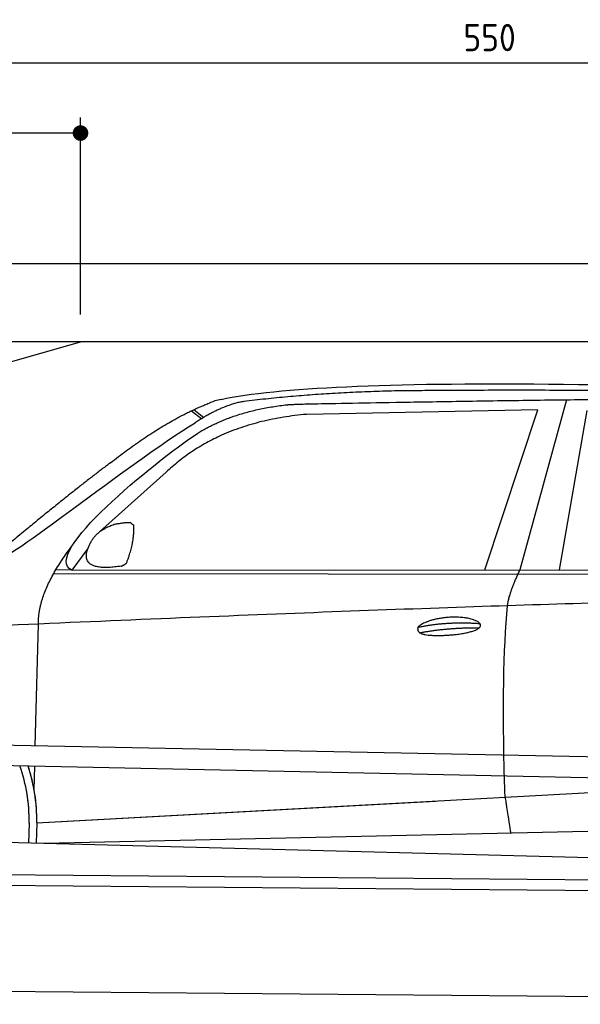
# Model space of a CAD drawing. Header units: millimetres. Extents: x -411 to 6777, y 0 to 6427.
# Tile 4 of 6: x 1744 to 3183, y 3900 to 6427. Entities that reach past the tile are written whole.
import ezdxf

# ---------------------------------------------------------------- set-up
doc = ezdxf.new("R2010")
doc.units = ezdxf.units.MM
doc.layers.add('4', color=3, linetype='Continuous')
for name, color, linetype, lineweight in [('car', 10, 'Continuous', 25), ('Freiraum', 7, 'Continuous', 25), ('Gebäude', 7, 'Continuous', 25), ('Plattform', 7, 'Continuous', 25)]:
    doc.layers.add(name, color=color, linetype=linetype, lineweight=lineweight)
doc.styles.get("Standard").update_dxf_attribs({"font": 'ISOCP.SHX'})
doc.dimstyles.new('GEN-ISO', dxfattribs={"dimscale": 20, "dimtxt": 3.5, "dimasz": 2, "dimexe": 2, "dimexo": 1, "dimgap": 1.5, "dimtad": 1, "dimdec": 1, "dimlfac": 0.1, "dimdsep": 46, "dimtxsty": 'STANDARD', "dimblk": 'PUNKT', "dimcen": 2, "dimclrd": 256, "dimclre": 256, "dimclrt": 2, "dimadec": 0, "dimazin": 0, "dimtp": 0.1, "dimtm": 0.1, "dimtfac": 0.71, "dimtdec": 1, "dimtmove": 2, "dimatfit": 3, "dimldrblk": 'PUNKT', "dimfxl": 2, "dimtolj": 1, "dimarcsym": 0})

# ---------------------------------------------------------------- blocks, each defined once
blk = doc.blocks.new('PUNKT')
at = {"layer": '4', "color": 0, "linetype": 'ByBlock'}
blk.add_line((-0.5, 0), (-1, 0), dxfattribs=at)
at = {"layer": '4', "color": 0, "linetype": 'ByBlock', "const_width": 0.5}
blk.add_lwpolyline([(-0.25, 0, 1), (0.25, 0, 1)], format="xyb", close=True, dxfattribs=at)
blk = doc.blocks.new('*D37')
at = {"layer": '4', "lineweight": -2, "transparency": 16777216}
for p, q in [((200, 5620.9), (200, 6355.8)), ((5700, 5820.9), (5700, 6355.8)), ((240, 6315.8), (5660, 6315.8))]:
    blk.add_line(p, q, dxfattribs=at)
at = {"layer": 'Defpoints', "color": 0, "transparency": 16777216}
for p in [(5700, 6315.8), (5700, 5800.9), (200, 5600.9)]:
    blk.add_point(p, dxfattribs=at)
at = {"layer": '4', "lineweight": -2, "transparency": 16777216, "xscale": 40, "yscale": 40, "zscale": 40, "rotation": 180}
blk.add_blockref('PUNKT', (200, 6315.8), dxfattribs=at)
at = {"layer": '4', "lineweight": -2, "transparency": 16777216, "xscale": 40, "yscale": 40, "zscale": 40}
blk.add_blockref('PUNKT', (5700, 6315.8), dxfattribs=at)
at = {"layer": '4', "color": 2, "transparency": 16777216, "insert": (2950, 6380.8), "char_height": 70, "attachment_point": 5}
blk.add_mtext('550', dxfattribs=at)
blk = doc.blocks.new('Car')
at = {"layer": 'car'}
for p, q in [((3097.3, 5480.1), (2982, 5042.1)), ((2135.1, 5443.1), (2161.3, 5422.8)), ((2140.9, 5445.9), (2166.6, 5426)), ((3024.1, 5453.7), (2430.5, 5436.4)), ((2891.9, 5041.3), (3024.1, 5453.7)), ((3083.6, 5043.1), (3150.7, 5452.9)), ((2071, 5284.4), (1901.6, 5130.5)), ((1872.3, 5087), (1831.7, 5031)), ((1831.7, 5031), (4483.6, 5056.7)), ((1784.8, 5021.7), (4428.1, 5042.7)), ((1831.7, 5031), (1790.5, 5031.7)), ((1741.7, 4579.5), (1747, 4892)), ((1739.8, 4466.5), (1740.8, 4527.1)), ((1739.8, 4466.5), (1740.8, 4527.1)), ((1747.1, 4381.9), (3616.1, 4501.2)), ((1747.1, 4381.9), (2770.6, 4447.2)), ((1727.5, 4381.1), (1726.6, 4330.7)), ((1747.1, 4381.9), (1746.4, 4330.4)), ((1766.9, 4330), (3652.3, 4388.6)), ((1668.4, 4331.7), (3717.4, 4297))]:
    blk.add_line(p, q, dxfattribs=at)
for centre, radius, start, end in [((2249.5, 5302.8), 174.5, 102.8736, 113.54), ((1322.7, 4387.7), 404.8, 359.0666, 20.2174), ((1323, 4387.9), 424.2, 359.1908, 19.1882), ((1323, 4387.9), 424.2, 10.6728, 19.1882), ((1323, 4387.9), 404.6, 359.0315, 10.2025), ((1323, 4387.9), 424.2, 359.1908, 9.6942)]:
    blk.add_arc(centre, radius, start, end, dxfattribs=at)
for points, degree in [([(2210.6, 5472.9), (2497.6, 5537.1), (3382.7, 5532), (4555.2, 5479.4)], 3), ([(2741.1, 5500.1), (2498.2, 5497.8), (2269.1, 5467.9)], 2), ([(3705.3, 5494.3), (3357, 5510.5), (2741.1, 5500.1)], 2), ([(1927.8, 5307.4), (2067.9, 5418.9), (2179.8, 5462.7)], 2), ([(2269.1, 5467.9), (2212.9, 5458.4), (2145, 5412.4)], 2), ([(2151.6, 5385.8), (2244.8, 5444.3), (2380.3, 5460.7)], 2), ([(2430.5, 5436.4), (2206.5, 5415), (2071, 5284.4)], 2), ([(1631.9, 5053.7), (1667.6, 5050.2), (1967.5, 5301.8), (2145, 5412.4)], 3), ([(1831.7, 5031), (1748.4, 5070.3), (2040.1, 5309.3), (2151.6, 5385.8)], 3), ([(1927.8, 5307.4), (1847.3, 5246.2), (1745.7, 5161.8), (1617.3, 5055.4), (1623.3, 5053.5)], 4), ([(1939.3, 5149.7), (1967.9, 5155.7), (1980.8, 5154.6)], 2), ([(1880.4, 5104.8), (1896.7, 5135.2), (1939.3, 5149.7)], 2), ([(1971.5, 5050.4), (1992.4, 5103.6), (1989.4, 5148.5)], 2), ([(1980.8, 5154.6), (1986.9, 5148.6), (1989.4, 5148.5)], 2), ([(1958, 5042.6), (1836, 5022.7), (1880.4, 5104.8)], 2), ([(1747, 4892), (1743.9, 4975.6), (1831.7, 5093.7)], 2), ([(1958, 5042.6), (1964, 5044.4), (1971.5, 5050.4)], 2), ([(2950.9, 4949.9), (2953.7, 4981), (2982, 5042.1)], 2), ([(4702.9, 4987), (3826.2, 5007.4), (1394.2, 4872.9)], 2), ([(2721.2, 4892.6), (2796.7, 4909.5), (2880.2, 4903.7)], 2), ([(2726.3, 4878.7), (2800.3, 4893.3), (2878.3, 4892.6)], 2)]:
    blk.add_open_spline(points, degree=degree, dxfattribs=at)
for points, degree, knots in [([(2380.3, 5460.7), (2406.8, 5463), (2546.2, 5466.1), (3567.5, 5495.6), (4187.7, 5494.9), (4644.7, 5326.4), (4622.6, 5152.6)], 4, [0.0821318, 0.0821318, 0.0821318, 0.0821318, 0.0821318, 0.258851, 0.508851, 1, 1, 1, 1, 1]), ([(2949.1, 4458.6), (2948.5, 4472.2), (2948, 4485.5), (2947.5, 4498.7), (2940.1, 4688.5), (2941.3, 4838.9), (2950.9, 4949.9)], 3, [0, 0, 0, 0, 0.064923, 0.064923, 0.064923, 1, 1, 1, 1]), ([(2721.2, 4892.6), (2725.5, 4897.6), (2746.5, 4914), (2829.1, 4934.1), (2944.5, 4898), (2835.8, 4869.4), (2751, 4870.1), (2716.7, 4873.6), (2721.2, 4892.6)], 5, [0, 0, 0, 0, 0, 0, 0.300106, 0.500106, 0.700106, 1, 1, 1, 1, 1, 1]), ([(2949.1, 4458.6), (2949.9, 4454), (2950.6, 4449.5), (2951.3, 4445.1), (2951.9, 4441.1), (2952.5, 4437.2), (2953.1, 4433.5), (2957.9, 4403.3), (2961.6, 4381.3), (2964.3, 4367.2)], 3, [-0.000011, -0.000011, -0.000011, -0.000011, 0.107576, 0.107576, 0.107576, 0.206414, 0.206414, 0.206414, 1, 1, 1, 1])]:
    blk.add_open_spline(points, degree=degree, knots=knots, dxfattribs=at)
blk = doc.blocks.new('_Dot')
at = {"color": 0, "linetype": 'ByBlock', "lineweight": -2}
blk.add_line((-0.5, 0), (-1, 0), dxfattribs=at)
at = {"color": 0, "linetype": 'ByBlock', "const_width": 0.5}
blk.add_lwpolyline([(-0.25, 0, 1), (0.25, 0, 1)], format="xyb", close=True, dxfattribs=at)
blk = doc.blocks.new('*D43')
at = {"layer": '4', "lineweight": -2, "transparency": 16777216}
for p, q in [((200, 5620.9), (200, 6175.7)), ((1899.7, 5670), (1899.7, 6175.7)), ((1859.7, 6135.7), (240, 6135.7))]:
    blk.add_line(p, q, dxfattribs=at)
at = {"layer": 'Defpoints', "color": 0, "transparency": 16777216}
for p in [(200, 6135.7), (1899.7, 5650), (200, 5600.9)]:
    blk.add_point(p, dxfattribs=at)
at = {"layer": '4', "lineweight": -2, "transparency": 16777216, "xscale": 40, "yscale": 40, "zscale": 40, "rotation": 180}
blk.add_blockref('_Dot', (200, 6135.7), dxfattribs=at)
at = {"layer": '4', "lineweight": -2, "transparency": 16777216, "xscale": 40, "yscale": 40, "zscale": 40}
blk.add_blockref('_Dot', (1899.7, 6135.7), dxfattribs=at)
at = {"layer": '4', "color": 2, "transparency": 16777216, "insert": (1049.8, 6200.7), "char_height": 70, "attachment_point": 5}
blk.add_mtext('170', dxfattribs=at)
blk = doc.blocks.new('Plattform OG 6200 550')
at = {"layer": 'Plattform'}
for p, q in [((5482.3, 4489.6), (348.5, 4592)), ((5481.2, 4433.6), (347.5, 4541)), ((440.2, 4243.6), (5395, 4200.4)), ((446, 4216.5), (5394.8, 4173.4)), ((5437.5, 3900), (372.6, 3944.2))]:
    blk.add_line(p, q, dxfattribs=at)
blk = doc.blocks.new('Gebäude_350_GT190')
at = {"layer": 'Freiraum'}
blk.add_lwpolyline([(200, 5350), (350, 5350), (350, 5200), (499.8, 5200), (1900, 5600)], dxfattribs=at)
at = {"layer": 'Gebäude'}
for p, q in [((5900, 5800), (0, 5800)), ((5700, 5600), (200, 5600))]:
    blk.add_line(p, q, dxfattribs=at)

msp = doc.modelspace()

# ---------------------------------------------------------------- block references
at = {"layer": 'car', "rotation": 359.4752422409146}
msp.add_blockref('Car', (0, 0), dxfattribs=at)
at = {"layer": 'Gebäude'}
msp.add_blockref('Gebäude_350_GT190', (0, 0), dxfattribs=at)
at = {"layer": 'Plattform'}
msp.add_blockref('Plattform OG 6200 550', (0, 0), dxfattribs=at)

# ---------------------------------------------------------------- dimensions: what is measured, and where the dimension line sits
at = {"layer": '4'}
for base, p1, p2, override, picture, middle in [((5700, 6315.8), (200, 5600.88), (5700, 5800.88), {"dimtdec": 3, "dimtolj": 0}, '*D37', (2950, 6380.8)), ((200, 6135.7), (1899.68, 5650), (200, 5600.88), {"dimblk1": 'Dot', "dimblk2": 'Dot', "dimsah": 1, "dimtdec": 3, "dimtolj": 0}, '*D43', (1049.84, 6200.7))]:
    dim = msp.add_linear_dim(base=base, p1=p1, p2=p2, dimstyle='GEN-ISO', override=override, dxfattribs=at)
    dim.commit()
    dim.dimension.update_dxf_attribs({"geometry": picture, "text_midpoint": middle})

doc.saveas('drawing.dxf')
